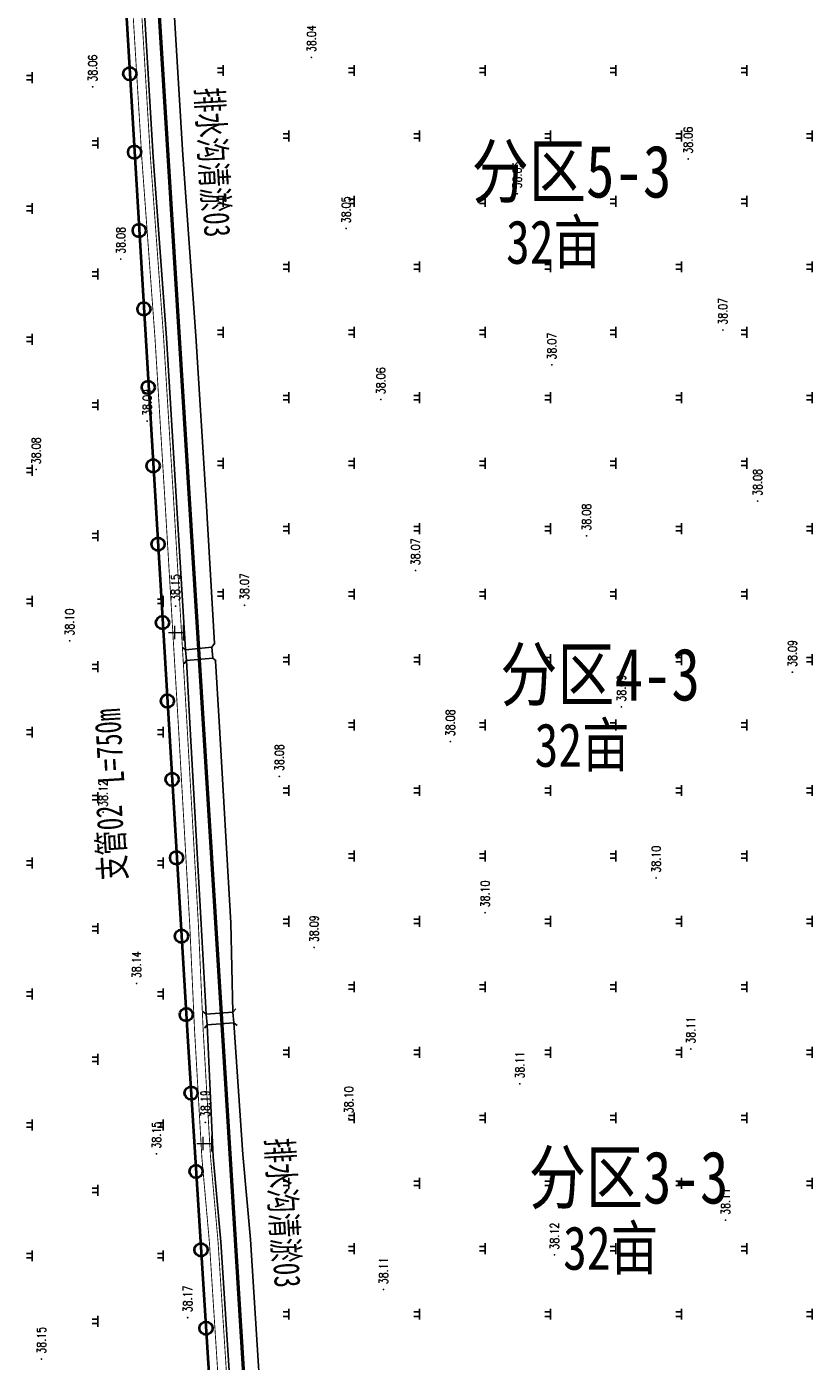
# Model space of a CAD drawing. Extents: x 464172 to 473094, y 3847158 to 3855433.
# Tile 39 of 99: x 466415 to 466595, y 3851850 to 3852156. Entities that reach past the tile are written whole.
import ezdxf
from ezdxf.enums import TextEntityAlignment as Align

# ---------------------------------------------------------------- set-up
doc = ezdxf.new("R2010")
doc.units = 0
doc.linetypes.add('X3', pattern=[5, 4, -1])
doc.layers.get('0').update_dxf_attribs({"linetype": 'CONTINUOUS'})
doc.layers.add('ASSIST', color=7, linetype='CONTINUOUS', plot=False)
for name, color, linetype in [('DLSS', 4, 'CONTINUOUS'), ('DMTZ', 3, 'CONTINUOUS'), ('GCD', 9, 'CONTINUOUS'), ('ZBTZ', 8, 'CONTINUOUS'), ('排水沟', 5, 'CONTINUOUS')]:
    doc.layers.add(name, color=color, linetype=linetype)
doc.layers.add('出水口', color=3, linetype='CONTINUOUS', lineweight=30)
doc.layers.add('支管', color=3, linetype='CONTINUOUS', lineweight=30)
doc.styles.add('HZ', font='rs.shx', dxfattribs={"width": 0.8, "bigfont": 'hztxt.shx'})
doc.styles.get("Standard").update_dxf_attribs({"font": 'rs.shx', "bigfont": 'hztxt.shx'})
doc.styles.add('黑体', font='simhei.ttf')
doc.linetypes.add('10411', pattern='A,2,[150,AAA.SHX,S=1,R=0,X=0,Y=1],2,[151,AAA.SHX,S=1,R=0,X=0,Y=3],1e-11', length=4)

# ---------------------------------------------------------------- blocks, each defined once
blk = doc.blocks.new('GC200')
at = {"linetype": 'Continuous', "const_width": 0.2, "flags": 128}
blk.add_lwpolyline([(-0.1, 0, 1), (0.1, 0, 1)], format="xyb", close=True, dxfattribs=at)
blk = doc.blocks.new('gc119')
for p, q in [((-1.25, 0), (1.25, 0)), ((-0.5, 1.3), (-0.5, 0)), ((0.5, 1.3), (0.5, 0))]:
    blk.add_line(p, q)
blk = doc.blocks.new('郭庄示范方')
at = {"layer": 'ASSIST', "color": 8, "linetype": 'Continuous', "elevation": -37.5, "flags": 128}
blk.add_lwpolyline([(652.3, -516.37), (646.23, -516.94), (646, -514.48), (652.07, -513.91)], close=True, dxfattribs=at)
at = {"layer": 'ASSIST', "color": 8, "linetype": 'Continuous', "flags": 128}
blk.add_lwpolyline([(657.06, -599.95), (650.94, -600.44), (650.75, -597.98), (656.86, -597.5)], close=True, dxfattribs=at)
at = {"layer": 'DLSS', "color": 8, "linetype": 'Continuous'}
for p, q in [((652.07, -513.91, -37.5), (652.7, -513.14, -37.5)), ((646, -514.48, -37.5), (645.23, -513.84, -37.5)), ((652.3, -516.37, -37.5), (653.07, -517.01, -37.5)), ((646.23, -516.94, -37.5), (645.6, -517.71, -37.5)), ((650.75, -597.98), (649.98, -597.33)), ((656.86, -597.5), (657.51, -596.73)), ((650.98, -600.39), (650.33, -601.15)), ((657.06, -599.95), (657.82, -600.6))]:
    blk.add_line(p, q, dxfattribs=at)
at = {"layer": 'DLSS', "color": 8, "linetype": 'X3', "const_width": 0.2, "elevation": -37.5, "flags": 128}
blk.add_lwpolyline([(668.7, -927.17), (667.68, -899.23), (665.14, -849.88), (662.61, -816.18), (658.99, -765.3), (655.28, -709.37), (651.49, -650.33), (649.76, -630.86), (648.08, -601.63), (646.98, -577.51), (644.35, -531.43), (641.33, -480.81), (639.02, -443.16), (635.99, -401.78), (632.01, -336.29), (628.43, -282.32), (627.28, -256.04), (625.16, -222.49)], dxfattribs=at)
at = {"layer": 'DLSS', "color": 8, "linetype": 'Continuous', "const_width": 0.2, "elevation": -37.5, "flags": 128}
blk.add_lwpolyline([(670.68, -927.15), (669.66, -899.14), (667.11, -849.75), (664.59, -816.04), (660.96, -765.17), (657.26, -709.24), (653.47, -650.18), (651.74, -630.71), (650.05, -601.53), (648.96, -577.41), (646.33, -531.31), (643.31, -480.69), (640.99, -443.03), (637.97, -401.65), (633.99, -336.17), (630.41, -282.22), (629.26, -255.93), (627.13, -222.37)], dxfattribs=at)
at = {"layer": 'DLSS', "color": 8, "linetype": 'Continuous', "elevation": -37.5}
for points in [[(646, -514.48), (652.07, -513.91)], [(652.3, -516.37), (646.23, -516.94)]]:
    blk.add_lwpolyline(points, dxfattribs=at)
at = {"layer": 'DLSS', "color": 8, "linetype": 'Continuous'}
for points in [[(650.75, -597.98), (656.86, -597.5)], [(657.06, -599.95), (650.94, -600.44)]]:
    blk.add_lwpolyline(points, dxfattribs=at)
at = {"layer": 'DMTZ', "color": 8, "linetype": '10411', "elevation": -37.5, "flags": 128}
for points in [[(636.44, -365.91), (638.61, -401.6), (641.64, -442.98), (643.95, -480.65), (646, -514.48)], [(652.07, -513.91), (652.69, -513.05), (650.73, -480.24), (648.41, -442.53), (645.39, -401.15), (643.24, -365.78)], [(657.06, -599.95), (656.86, -597.5), (656.39, -577.03), (653.76, -530.88), (652.88, -517.02), (652.3, -516.37)], [(646.23, -516.94), (646.98, -531.27), (649.6, -577.37), (650.75, -597.98), (650.98, -600.39)], [(650.98, -600.39), (652.38, -630.67), (654.11, -650.13), (657.9, -709.19), (661.61, -765.12), (664.95, -812.05)], [(670.23, -811.65), (668.39, -764.66), (664.68, -708.75), (660.88, -649.61), (659.16, -630.17), (657.06, -599.95)]]:
    blk.add_lwpolyline(points, dxfattribs=at)
at = {"layer": 'GCD', "color": 8, "linetype": 'Continuous'}
ref = blk.add_blockref('GC200', (674.86, -378.72, 0.54), dxfattribs=dict(at, rotation=90))
ref.add_attrib('height', '38.04', dxfattribs={"linetype": 'Continuous', "height": 2, "rotation": 90, "style": 'HZ', "width": 0.8}).set_placement((674.86, -377.52, -37.5), align=Align.MIDDLE_LEFT)
ref = blk.add_blockref('GC200', (624.73, -385.47, 0.56), dxfattribs=dict(at, rotation=90))
ref.add_attrib('height', '38.06', dxfattribs={"linetype": 'Continuous', "height": 2, "rotation": 90, "style": 'HZ', "width": 0.8}).set_placement((624.73, -384.27, -37.5), align=Align.MIDDLE_LEFT)
ref = blk.add_blockref('GC200', (761.22, -402, 0.56), dxfattribs=dict(at, rotation=90))
ref.add_attrib('height', '38.06', dxfattribs={"linetype": 'Continuous', "height": 2, "rotation": 90, "style": 'HZ', "width": 0.8}).set_placement((761.22, -400.8, -37.5), align=Align.MIDDLE_LEFT)
ref = blk.add_blockref('GC200', (722.02, -409.96, 0.55), dxfattribs=dict(at, rotation=90))
ref.add_attrib('height', '38.05', dxfattribs={"linetype": 'Continuous', "height": 2, "rotation": 90, "style": 'HZ', "width": 0.8}).set_placement((722.02, -408.76, -37.5), align=Align.MIDDLE_LEFT)
ref = blk.add_blockref('GC200', (682.82, -417.92, 0.55), dxfattribs=dict(at, rotation=90))
ref.add_attrib('height', '38.05', dxfattribs={"linetype": 'Continuous', "height": 2, "rotation": 90, "style": 'HZ', "width": 0.8}).set_placement((682.82, -416.72, -37.5), align=Align.MIDDLE_LEFT)
ref = blk.add_blockref('GC200', (631.16, -424.94, 0.58), dxfattribs=dict(at, rotation=90))
ref.add_attrib('height', '38.08', dxfattribs={"linetype": 'Continuous', "height": 2, "rotation": 90, "style": 'HZ', "width": 0.8}).set_placement((631.16, -423.74, -37.5), align=Align.MIDDLE_LEFT)
ref = blk.add_blockref('GC200', (769.18, -441.2, 0.57), dxfattribs=dict(at, rotation=90))
ref.add_attrib('height', '38.07', dxfattribs={"linetype": 'Continuous', "height": 2, "rotation": 90, "style": 'HZ', "width": 0.8}).set_placement((769.18, -440, -37.5), align=Align.MIDDLE_LEFT)
ref = blk.add_blockref('GC200', (729.98, -449.16, 0.57), dxfattribs=dict(at, rotation=90))
ref.add_attrib('height', '38.07', dxfattribs={"linetype": 'Continuous', "height": 2, "rotation": 90, "style": 'HZ', "width": 0.8}).set_placement((729.98, -447.96, -37.5), align=Align.MIDDLE_LEFT)
ref = blk.add_blockref('GC200', (690.78, -457.12, 0.56), dxfattribs=dict(at, rotation=90))
ref.add_attrib('height', '38.06', dxfattribs={"linetype": 'Continuous', "height": 2, "rotation": 90, "style": 'HZ', "width": 0.8}).set_placement((690.78, -455.92, -37.5), align=Align.MIDDLE_LEFT)
ref = blk.add_blockref('GC200', (637.21, -462.07, 0.59), dxfattribs=dict(at, rotation=90))
ref.add_attrib('height', '38.09', dxfattribs={"linetype": 'Continuous', "height": 2, "rotation": 90, "style": 'HZ', "width": 0.8}).set_placement((637.21, -460.87, -37.5), align=Align.MIDDLE_LEFT)
ref = blk.add_blockref('GC200', (611.8, -473.16, 0.58), dxfattribs=dict(at, rotation=90))
ref.add_attrib('height', '38.08', dxfattribs={"linetype": 'Continuous', "height": 2, "rotation": 90, "style": 'HZ', "width": 0.8}).set_placement((611.8, -471.96, -37.5), align=Align.MIDDLE_LEFT)
ref = blk.add_blockref('GC200', (777.14, -480.4, 0.58), dxfattribs=dict(at, rotation=90))
ref.add_attrib('height', '38.08', dxfattribs={"linetype": 'Continuous', "height": 2, "rotation": 90, "style": 'HZ', "width": 0.8}).set_placement((777.14, -479.2, -37.5), align=Align.MIDDLE_LEFT)
ref = blk.add_blockref('GC200', (737.94, -488.36, 0.58), dxfattribs=dict(at, rotation=90))
ref.add_attrib('height', '38.08', dxfattribs={"linetype": 'Continuous', "height": 2, "rotation": 90, "style": 'HZ', "width": 0.8}).set_placement((737.94, -487.16, -37.5), align=Align.MIDDLE_LEFT)
ref = blk.add_blockref('GC200', (698.74, -496.32, 0.57), dxfattribs=dict(at, rotation=90))
ref.add_attrib('height', '38.07', dxfattribs={"linetype": 'Continuous', "height": 2, "rotation": 90, "style": 'HZ', "width": 0.8}).set_placement((698.74, -495.12, -37.5), align=Align.MIDDLE_LEFT)
ref = blk.add_blockref('GC200', (643.74, -504.48, 0.65), dxfattribs=dict(at, rotation=90))
ref.add_attrib('height', '38.15', dxfattribs={"linetype": 'Continuous', "height": 2, "rotation": 90, "style": 'HZ', "width": 0.8}).set_placement((643.74, -503.28, -37.5), align=Align.MIDDLE_LEFT)
ref = blk.add_blockref('GC200', (659.54, -504.28, 0.57), dxfattribs=dict(at, rotation=90))
ref.add_attrib('height', '38.07', dxfattribs={"linetype": 'Continuous', "height": 2, "rotation": 90, "style": 'HZ', "width": 0.8}).set_placement((659.54, -503.08, -37.5), align=Align.MIDDLE_LEFT)
ref = blk.add_blockref('GC200', (619.46, -512.42, 0.6), dxfattribs=dict(at, rotation=90))
ref.add_attrib('height', '38.10', dxfattribs={"linetype": 'Continuous', "height": 2, "rotation": 90, "style": 'HZ', "width": 0.8}).set_placement((619.46, -511.22, -37.5), align=Align.MIDDLE_LEFT)
ref = blk.add_blockref('GC200', (785.1, -519.6, 0.59), dxfattribs=dict(at, rotation=90))
ref.add_attrib('height', '38.09', dxfattribs={"linetype": 'Continuous', "height": 2, "rotation": 90, "style": 'HZ', "width": 0.8}).set_placement((785.1, -518.4, -37.5), align=Align.MIDDLE_LEFT)
ref = blk.add_blockref('GC200', (745.91, -527.56, 0.59), dxfattribs=dict(at, rotation=90))
ref.add_attrib('height', '38.09', dxfattribs={"linetype": 'Continuous', "height": 2, "rotation": 90, "style": 'HZ', "width": 0.8}).set_placement((745.91, -526.36, -37.5), align=Align.MIDDLE_LEFT)
ref = blk.add_blockref('GC200', (706.71, -535.52, 0.58), dxfattribs=dict(at, rotation=90))
ref.add_attrib('height', '38.08', dxfattribs={"linetype": 'Continuous', "height": 2, "rotation": 90, "style": 'HZ', "width": 0.8}).set_placement((706.71, -534.32, -37.5), align=Align.MIDDLE_LEFT)
ref = blk.add_blockref('GC200', (667.51, -543.48, 0.58), dxfattribs=dict(at, rotation=90))
ref.add_attrib('height', '38.08', dxfattribs={"linetype": 'Continuous', "height": 2, "rotation": 90, "style": 'HZ', "width": 0.8}).set_placement((667.51, -542.28, -37.5), align=Align.MIDDLE_LEFT)
ref = blk.add_blockref('GC200', (627.13, -551.68, 0.62), dxfattribs=dict(at, rotation=90))
ref.add_attrib('height', '38.12', dxfattribs={"linetype": 'Continuous', "height": 2, "rotation": 90, "style": 'HZ', "width": 0.8}).set_placement((627.13, -550.48, -37.5), align=Align.MIDDLE_LEFT)
ref = blk.add_blockref('GC200', (753.87, -566.76, 0.6), dxfattribs=dict(at, rotation=90))
ref.add_attrib('height', '38.10', dxfattribs={"linetype": 'Continuous', "height": 2, "rotation": 90, "style": 'HZ', "width": 0.8}).set_placement((753.87, -565.56, -37.5), align=Align.MIDDLE_LEFT)
ref = blk.add_blockref('GC200', (714.67, -574.72, 0.6), dxfattribs=dict(at, rotation=90))
ref.add_attrib('height', '38.10', dxfattribs={"linetype": 'Continuous', "height": 2, "rotation": 90, "style": 'HZ', "width": 0.8}).set_placement((714.67, -573.52, -37.5), align=Align.MIDDLE_LEFT)
ref = blk.add_blockref('GC200', (675.47, -582.68, 0.59), dxfattribs=dict(at, rotation=90))
ref.add_attrib('height', '38.09', dxfattribs={"linetype": 'Continuous', "height": 2, "rotation": 90, "style": 'HZ', "width": 0.8}).set_placement((675.47, -581.48, -37.5), align=Align.MIDDLE_LEFT)
ref = blk.add_blockref('GC200', (634.8, -590.93, 0.64), dxfattribs=dict(at, rotation=90))
ref.add_attrib('height', '38.14', dxfattribs={"linetype": 'Continuous', "height": 2, "rotation": 90, "style": 'HZ', "width": 0.8}).set_placement((634.8, -589.73, -37.5), align=Align.MIDDLE_LEFT)
ref = blk.add_blockref('GC200', (761.83, -605.96, 0.61), dxfattribs=dict(at, rotation=90))
ref.add_attrib('height', '38.11', dxfattribs={"linetype": 'Continuous', "height": 2, "rotation": 90, "style": 'HZ', "width": 0.8}).set_placement((761.83, -604.76, -37.5), align=Align.MIDDLE_LEFT)
ref = blk.add_blockref('GC200', (722.63, -613.92, 0.61), dxfattribs=dict(at, rotation=90))
ref.add_attrib('height', '38.11', dxfattribs={"linetype": 'Continuous', "height": 2, "rotation": 90, "style": 'HZ', "width": 0.8}).set_placement((722.63, -612.72, -37.5), align=Align.MIDDLE_LEFT)
ref = blk.add_blockref('GC200', (650.55, -622.77, 0.69), dxfattribs=dict(at, rotation=90))
ref.add_attrib('height', '38.19', dxfattribs={"linetype": 'Continuous', "height": 2, "rotation": 90, "style": 'HZ', "width": 0.8}).set_placement((650.55, -621.57, -37.5), align=Align.MIDDLE_LEFT)
ref = blk.add_blockref('GC200', (683.43, -621.88, 0.6), dxfattribs=dict(at, rotation=90))
ref.add_attrib('height', '38.10', dxfattribs={"linetype": 'Continuous', "height": 2, "rotation": 90, "style": 'HZ', "width": 0.8}).set_placement((683.43, -620.68, -37.5), align=Align.MIDDLE_LEFT)
ref = blk.add_blockref('GC200', (639.34, -629.97, 0.65), dxfattribs=dict(at, rotation=90))
ref.add_attrib('height', '38.15', dxfattribs={"linetype": 'Continuous', "height": 2, "rotation": 90, "style": 'HZ', "width": 0.8}).set_placement((639.34, -628.77, -37.5), align=Align.MIDDLE_LEFT)
ref = blk.add_blockref('GC200', (769.79, -645.16, 0.61), dxfattribs=dict(at, rotation=90))
ref.add_attrib('height', '38.11', dxfattribs={"linetype": 'Continuous', "height": 2, "rotation": 90, "style": 'HZ', "width": 0.8}).set_placement((769.79, -643.96, -37.5), align=Align.MIDDLE_LEFT)
ref = blk.add_blockref('GC200', (730.59, -653.12, 0.62), dxfattribs=dict(at, rotation=90))
ref.add_attrib('height', '38.12', dxfattribs={"linetype": 'Continuous', "height": 2, "rotation": 90, "style": 'HZ', "width": 0.8}).set_placement((730.59, -651.92, -37.5), align=Align.MIDDLE_LEFT)
ref = blk.add_blockref('GC200', (691.39, -661.08, 0.61), dxfattribs=dict(at, rotation=90))
ref.add_attrib('height', '38.11', dxfattribs={"linetype": 'Continuous', "height": 2, "rotation": 90, "style": 'HZ', "width": 0.8}).set_placement((691.39, -659.88, -37.5), align=Align.MIDDLE_LEFT)
ref = blk.add_blockref('GC200', (646.5, -667.52, 0.67), dxfattribs=dict(at, rotation=90))
ref.add_attrib('height', '38.17', dxfattribs={"linetype": 'Continuous', "height": 2, "rotation": 90, "style": 'HZ', "width": 0.8}).set_placement((646.5, -666.32, -37.5), align=Align.MIDDLE_LEFT)
ref = blk.add_blockref('GC200', (612.99, -677, 0.65), dxfattribs=dict(at, rotation=90))
ref.add_attrib('height', '38.15', dxfattribs={"linetype": 'Continuous', "height": 2, "rotation": 90, "style": 'HZ', "width": 0.8}).set_placement((612.99, -675.8, -37.5), align=Align.MIDDLE_LEFT)
at = {"layer": 'ZBTZ', "color": 8, "linetype": 'Continuous', "rotation": 90}
for p in [(610.9, -383.35, -37.5), (654.67, -381.72, -37.5), (684.67, -381.72, -37.5), (714.67, -381.72, -37.5), (744.67, -381.72, -37.5), (774.67, -381.72, -37.5), (625.9, -398.35, -37.5), (669.67, -396.72, -37.5), (699.67, -396.72, -37.5), (729.67, -396.72, -37.5), (759.67, -396.72, -37.5), (789.67, -396.72, -37.5), (610.9, -413.35, -37.5), (654.67, -411.72, -37.5), (684.67, -411.72, -37.5), (714.67, -411.72, -37.5), (744.67, -411.72, -37.5), (774.67, -411.72, -37.5), (625.9, -428.35, -37.5), (669.67, -426.72, -37.5), (699.67, -426.72, -37.5), (729.67, -426.72, -37.5), (759.67, -426.72, -37.5), (789.67, -426.72, -37.5), (610.9, -443.35, -37.5), (654.67, -441.72, -37.5), (684.67, -441.72, -37.5), (714.67, -441.72, -37.5), (744.67, -441.72, -37.5), (774.67, -441.72, -37.5), (669.67, -456.72, -37.5), (699.67, -456.72, -37.5), (729.67, -456.72, -37.5), (759.67, -456.72, -37.5), (789.67, -456.72, -37.5), (625.9, -458.35, -37.5), (654.67, -471.72, -37.5), (684.67, -471.72, -37.5), (714.67, -471.72, -37.5), (744.67, -471.72, -37.5), (774.67, -471.72, -37.5), (610.9, -473.35, -37.5), (669.67, -486.72, -37.5), (699.67, -486.72, -37.5), (729.67, -486.72, -37.5), (759.67, -486.72, -37.5), (789.67, -486.72, -37.5), (625.9, -488.35, -37.5), (654.67, -501.72, -37.5), (684.67, -501.72, -37.5), (714.67, -501.72, -37.5), (744.67, -501.72, -37.5), (774.67, -501.72, -37.5), (610.9, -503.35, -37.5), (640.9, -503.35, -37.5), (669.67, -516.72, -37.5), (699.67, -516.72, -37.5), (729.67, -516.72, -37.5), (759.67, -516.72, -37.5), (789.67, -516.72, -37.5), (625.9, -518.35, -37.5), (610.9, -533.35, -37.5), (640.9, -533.35, -37.5), (684.67, -531.72, -37.5), (714.67, -531.72, -37.5), (744.67, -531.72, -37.5), (774.67, -531.72, -37.5), (625.9, -548.35, -37.5), (669.67, -546.72, -37.5), (699.67, -546.72, -37.5), (729.67, -546.72, -37.5), (759.67, -546.72, -37.5), (789.67, -546.72, -37.5), (610.9, -563.35, -37.5), (640.9, -563.35, -37.5), (684.67, -561.72, -37.5), (714.67, -561.72, -37.5), (744.67, -561.72, -37.5), (774.67, -561.72, -37.5), (625.9, -578.35, -37.5), (669.67, -576.72, -37.5), (699.67, -576.72, -37.5), (729.67, -576.72, -37.5), (759.67, -576.72, -37.5), (789.67, -576.72, -37.5), (610.9, -593.35, -37.5), (640.9, -593.35, -37.5), (684.67, -591.72, -37.5), (714.67, -591.72, -37.5), (744.67, -591.72, -37.5), (774.67, -591.72, -37.5), (669.67, -606.72, -37.5), (699.67, -606.72, -37.5), (729.67, -606.72, -37.5), (759.67, -606.72, -37.5), (789.67, -606.72, -37.5), (625.9, -608.35, -37.5), (684.67, -621.72, -37.5), (714.67, -621.72, -37.5), (744.67, -621.72, -37.5), (774.67, -621.72, -37.5), (610.9, -623.35, -37.5), (640.9, -623.35, -37.5), (669.67, -636.72, -37.5), (699.67, -636.72, -37.5), (729.67, -636.72, -37.5), (759.67, -636.72, -37.5), (789.67, -636.72, -37.5), (625.9, -638.35, -37.5), (684.67, -651.72, -37.5), (714.67, -651.72, -37.5), (744.67, -651.72, -37.5), (774.67, -651.72, -37.5), (610.9, -653.35, -37.5), (640.9, -653.35, -37.5), (669.67, -666.72, -37.5), (699.67, -666.72, -37.5), (729.67, -666.72, -37.5), (759.67, -666.72, -37.5), (789.67, -666.72, -37.5), (625.9, -668.35, -37.5)]:
    blk.add_blockref('gc119', p, dxfattribs=at)
at = {"layer": 'DLSS', "color": 8, "linetype": 'Continuous', "style": '黑体'}
for p in [(643.84, -510.53, -37.5), (650.38, -627.63, -37.5)]:
    blk.add_text('土', height=3, rotation=90, dxfattribs=at).set_placement(p, align=Align.MIDDLE)

msp = doc.modelspace()

# ---------------------------------------------------------------- linework, layer by layer
at = {"layer": '出水口', "color": 3, "lineweight": 40}
for centre in [(466438.5, 3852145.49, -37.5), (466439.58, 3852127.52, -37.5), (466440.66, 3852109.56, -37.5), (466441.73, 3852091.59, -37.5), (466442.72, 3852073.62, -37.5), (466443.84, 3852055.65, -37.5), (466444.96, 3852037.69, -37.5), (466445.99, 3852019.72, -37.5), (466447.11, 3852001.75, -37.5), (466448.19, 3851983.78, -37.5), (466449.21, 3851965.81, -37.5), (466450.34, 3851947.85, -37.5), (466451.42, 3851929.88, -37.5), (466452.53, 3851911.91, -37.5), (466453.67, 3851893.95, -37.5), (466454.81, 3851875.99, -37.5), (466455.95, 3851858.02, -37.5)]:
    msp.add_circle(centre, 1.5, dxfattribs=at)
at = {"layer": '排水沟', "linetype": 'Continuous', "lineweight": 50, "flags": 128}
for points in [[(466432.09, 3852370.32), (466459.56, 3851927.63)], [(466459.56, 3851927.63), (466479.46, 3851606.88)]]:
    msp.add_lwpolyline(points, dxfattribs=at)
at = {"layer": '支管', "color": 3, "lineweight": 40, "flags": 128}
msp.add_lwpolyline([(466425.59, 3852361.1), (466451.77, 3851923.7), (466470.96, 3851620.43)], dxfattribs=at)

# ---------------------------------------------------------------- block references
at = {"linetype": 'Continuous'}
msp.add_blockref('郭庄示范方', (465805.25, 3852527.96), dxfattribs=at)

# ---------------------------------------------------------------- texts
at = {"color": 1, "linetype": 'Continuous', "lineweight": 50, "attachment_point": 1}
for s, insert, char_height in [('{\\fSimSun|b0|i0|c134|p2;\\W0.8;分区5-3}', (466516.85, 3852129.12), 12), ('{\\fSimSun|b0|i0|c134|p2;\\W0.8;32亩}', (466524.73, 3852111.93), 10), ('{\\fSimSun|b0|i0|c134|p2;\\W0.8;分区4-3}', (466523.39, 3852013.86), 12), ('{\\fSimSun|b0|i0|c134|p2;\\W0.8;32亩}', (466531.27, 3851996.67), 10), ('{\\fSimSun|b0|i0|c134|p2;\\W0.8;分区3-3}', (466529.93, 3851898.6), 12), ('{\\fSimSun|b0|i0|c134|p2;\\W0.8;32亩}', (466537.81, 3851881.41), 10)]:
    msp.add_mtext(s, dxfattribs=dict(at, insert=insert, char_height=char_height))
at = {"color": 3, "lineweight": 40, "char_height": 6, "width": 34.7286, "attachment_point": 1, "rotation": 93.5223}
for s, insert in [('{\\fSimHei|b0|i0|c134|p2;\\W0.7;L=750m}', (466431.27, 3851982.67)), ('{\\fSimHei|b0|i0|c134|p2;\\W0.7;支管02}', (466431.72, 3851960.51))]:
    msp.add_mtext(s, dxfattribs=dict(at, insert=insert))
at = {"layer": '排水沟', "linetype": 'Continuous', "lineweight": 50, "char_height": 6, "width": 74.094, "attachment_point": 1, "rotation": 273.3188}
for insert in [(466459.64, 3852142.53, -37.5), (466475.73, 3851901.79, -37.5)]:
    msp.add_mtext('{\\fSimHei|b0|i0|c134|p2;\\W0.7;排水沟清淤03}', dxfattribs=dict(at, insert=insert))

doc.saveas('drawing.dxf')
